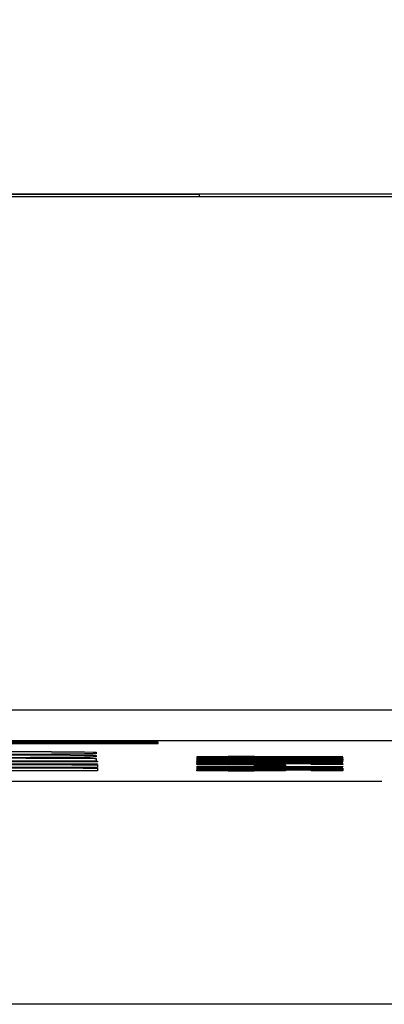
# Model space of a CAD drawing. Header units: millimetres. Extents: x 0 to 1676, y 0 to 1295.
# Tile 18 of 64: x 159 to 171, y 777 to 808. Entities that reach past the tile are written whole.
import ezdxf

# ---------------------------------------------------------------- set-up
doc = ezdxf.new("R2010")
doc.units = ezdxf.units.MM
doc.header["$LTSCALE"] = 6
doc.layers.add('DIMENSIONS', color=140, linetype='Continuous', lineweight=25)
doc.styles.add('SLDTEXTSTYLE0', font='TXT', dxfattribs={"width": 0.7})
doc.dimstyles.new('SLDDIMSTYLE0', dxfattribs={"dimtxt": 12.948047, "dimasz": 19.812, "dimexe": 0, "dimexo": 0.0625, "dimgap": 3.237012, "dimtad": 0, "dimtih": 1, "dimtoh": 1, "dimrnd": 1e-09, "dimzin": 12, "dimdsep": 46, "dimtxsty": 'SLDTEXTSTYLE0', "dimsah": 1, "dimcen": 0.09, "dimadec": 0, "dimazin": 3, "dimtfac": 1, "dimtofl": 0, "dimtmove": 0, "dimatfit": 3, "dimfxl": 0, "dimfrac": 2, "dimtolj": 1, "dimtzin": 12, "dimarcsym": 0})

# ---------------------------------------------------------------- blocks, each defined once
blk = doc.blocks.new('_D_10')
at = {"layer": 'DIMENSIONS'}
for p, q in [((133.23, 1059.828), (75.626, 1059.828)), ((94.676, 1059.828), (94.676, 941.98)), ((70.052, 918.503), (65.704, 918.503)), ((65.704, 918.503), (65.704, 897.924)), ((119.299, 918.503), (123.647, 918.503)), ((123.647, 918.503), (123.647, 897.924)), ((65.704, 897.924), (70.052, 897.924)), ((123.647, 897.924), (119.299, 897.924)), ((94.676, 777.178), (94.676, 895.026)), ((301.462, 777.178), (75.626, 777.178))]:
    blk.add_line(p, q, dxfattribs=at)
for points in [[(94.676, 1059.828), (91.628, 1040.016), (97.724, 1040.016)], [(94.676, 777.178), (97.724, 796.99), (91.628, 796.99)]]:
    blk.add_solid(points, dxfattribs=at)
at = {"layer": 'DIMENSIONS', "char_height": 12.7, "attachment_point": 1, "style": 'SLDTEXTSTYLE0'}
for s, insert in [('282.7', (70.052, 937.773)), ('11.13', (70.052, 914.295))]:
    blk.add_mtext(s, dxfattribs=dict(at, insert=insert))

msp = doc.modelspace()

# ---------------------------------------------------------------- linework, layer by layer
for p, q in [((146.803, 802.899), (292.553, 802.899)), ((282.777, 802.806), (146.805, 802.806)), ((152.805, 802.892), (164.81, 802.892)), ((164.81, 802.892), (164.807, 802.806)), ((282.892, 802.892), (164.81, 802.892)), ((148.225, 786.528), (282.812, 786.528)), ((148.225, 785.549), (282.814, 785.549)), ((148.569, 785.511), (163.514, 785.511)), ((163.514, 785.51), (148.569, 785.51)), ((148.569, 785.463), (162.364, 785.463)), ((162.364, 785.462), (148.569, 785.462)), ((148.569, 785.456), (163.514, 785.456)), ((149.719, 785.504), (163.514, 785.504)), ((160.065, 785.499), (163.514, 785.499)), ((160.065, 785.498), (160.065, 785.499)), ((160.065, 785.498), (160.065, 785.468)), ((163.514, 785.498), (160.065, 785.498)), ((160.065, 785.468), (162.364, 785.468)), ((161.215, 785.492), (162.364, 785.492)), ((161.215, 785.474), (161.215, 785.492)), ((162.364, 785.475), (161.215, 785.475)), ((162.364, 785.474), (161.215, 785.474)), ((162.364, 785.492), (162.364, 785.474)), ((162.364, 785.468), (162.364, 785.462)), ((163.514, 785.51), (163.514, 785.511)), ((163.514, 785.504), (163.514, 785.51)), ((163.514, 785.499), (163.514, 785.498)), ((163.514, 785.456), (163.514, 785.498)), ((158.577, 785.202), (159.441, 785.199)), ((158.577, 785.201), (159.441, 785.198)), ((159.441, 785.11), (158.577, 785.108)), ((158.577, 785.098), (159.441, 785.095)), ((158.577, 785.097), (159.441, 785.094)), ((159.441, 785.006), (158.577, 785.004)), ((158.803, 784.996), (159.306, 784.995)), ((158.803, 784.995), (159.306, 784.994)), ((159.306, 784.995), (159.852, 784.994)), ((159.306, 784.995), (159.306, 784.994)), ((159.306, 784.994), (159.852, 784.993)), ((159.441, 785.199), (160.126, 785.196)), ((159.441, 785.199), (159.441, 785.198)), ((159.441, 785.198), (160.126, 785.195)), ((160.126, 785.114), (159.441, 785.11)), ((159.441, 785.095), (160.126, 785.092)), ((159.441, 785.095), (159.441, 785.094)), ((159.441, 785.094), (160.126, 785.091)), ((160.126, 785.01), (159.441, 785.006)), ((159.852, 784.994), (160.308, 784.993)), ((159.852, 784.994), (159.852, 784.993)), ((159.852, 784.993), (160.308, 784.992)), ((160.126, 785.196), (160.716, 785.192)), ((160.126, 785.196), (160.126, 785.195)), ((160.126, 785.195), (160.716, 785.191)), ((160.716, 785.117), (160.126, 785.114)), ((160.126, 785.092), (160.716, 785.088)), ((160.126, 785.092), (160.126, 785.091)), ((160.126, 785.091), (160.716, 785.087)), ((160.716, 785.013), (160.126, 785.01)), ((160.308, 784.993), (160.716, 784.991)), ((160.308, 784.993), (160.308, 784.992)), ((160.308, 784.992), (160.716, 784.99)), ((160.716, 785.192), (161.171, 785.188)), ((160.716, 785.192), (160.716, 785.191)), ((160.716, 785.191), (161.171, 785.187)), ((161.171, 785.122), (160.716, 785.117)), ((160.716, 785.088), (161.171, 785.084)), ((160.716, 785.088), (160.716, 785.087)), ((160.716, 785.087), (161.171, 785.083)), ((161.171, 785.018), (160.716, 785.013)), ((160.716, 784.991), (161.08, 784.989)), ((160.716, 784.991), (160.716, 784.99)), ((160.716, 784.99), (161.08, 784.988)), ((161.08, 784.989), (161.353, 784.987)), ((161.08, 784.989), (161.08, 784.988)), ((161.08, 784.988), (161.353, 784.986)), ((161.171, 785.188), (161.444, 785.184)), ((161.171, 785.188), (161.171, 785.187)), ((161.171, 785.187), (161.444, 785.183)), ((161.444, 785.126), (161.171, 785.122)), ((161.171, 785.084), (161.444, 785.08)), ((161.171, 785.084), (161.171, 785.083)), ((161.171, 785.083), (161.444, 785.079)), ((161.444, 785.022), (161.171, 785.018)), ((161.353, 784.987), (161.492, 784.984)), ((161.353, 784.987), (161.353, 784.986)), ((161.353, 784.986), (161.492, 784.983)), ((161.444, 785.184), (161.536, 785.179)), ((161.444, 785.184), (161.444, 785.183)), ((161.444, 785.183), (161.536, 785.178)), ((161.536, 785.131), (161.444, 785.126)), ((161.444, 785.08), (161.536, 785.075)), ((161.444, 785.08), (161.444, 785.079)), ((161.444, 785.079), (161.536, 785.074)), ((161.536, 785.027), (161.444, 785.022)), ((161.492, 784.984), (161.536, 784.981)), ((161.492, 784.984), (161.492, 784.983)), ((161.492, 784.983), (161.536, 784.98)), ((161.536, 785.179), (161.536, 785.178)), ((161.536, 785.178), (161.536, 785.131)), ((161.536, 785.075), (161.536, 785.074)), ((161.536, 785.074), (161.536, 785.027)), ((164.752, 785.041), (164.768, 785.042)), ((164.752, 785.04), (164.768, 785.041)), ((164.752, 785.041), (164.752, 785.04)), ((164.752, 785.01), (164.752, 785.04)), ((169.375, 785.01), (164.752, 785.01)), ((164.752, 785.008), (165.735, 785.008)), ((164.752, 785.008), (164.752, 785.007)), ((164.752, 785.007), (165.735, 785.007)), ((164.752, 784.977), (164.752, 785.007)), ((164.768, 785.042), (164.817, 785.043)), ((164.768, 785.041), (164.817, 785.042)), ((164.768, 785.042), (164.768, 785.041)), ((164.817, 785.043), (164.916, 785.043)), ((164.817, 785.043), (164.817, 785.042)), ((164.817, 785.042), (164.916, 785.042)), ((164.916, 785.043), (165.03, 785.044)), ((164.916, 785.042), (165.03, 785.043)), ((164.916, 785.043), (164.916, 785.042)), ((165.03, 785.044), (165.194, 785.045)), ((165.03, 785.043), (165.194, 785.044)), ((165.03, 785.044), (165.03, 785.043)), ((165.194, 785.045), (165.358, 785.045)), ((165.194, 785.045), (165.194, 785.044)), ((165.194, 785.044), (165.358, 785.044)), ((165.358, 785.045), (165.555, 785.046)), ((165.358, 785.044), (165.555, 785.045)), ((165.358, 785.045), (165.358, 785.044)), ((165.555, 785.046), (165.735, 785.046)), ((165.555, 785.046), (165.555, 785.045)), ((165.555, 785.045), (165.735, 785.045)), ((165.735, 785.046), (166.571, 785.046)), ((165.735, 785.046), (165.735, 785.045)), ((165.735, 785.045), (166.571, 785.045)), ((166.571, 785.04), (165.735, 785.04)), ((165.735, 785.04), (165.735, 785.015)), ((166.571, 785.016), (165.735, 785.016)), ((165.735, 785.015), (166.571, 785.015)), ((165.735, 785.008), (165.735, 785.007)), ((165.735, 785.007), (165.735, 784.977)), ((166.571, 785.046), (166.768, 785.046)), ((166.571, 785.046), (166.571, 785.045)), ((166.571, 785.045), (166.768, 785.045)), ((166.571, 785.015), (166.571, 785.04)), ((166.571, 785.008), (167.555, 785.008)), ((166.571, 785.008), (166.571, 785.007)), ((166.571, 785.007), (167.555, 785.007)), ((166.571, 784.977), (166.571, 785.007)), ((166.768, 785.046), (166.949, 785.045)), ((166.768, 785.046), (166.768, 785.045)), ((166.768, 785.045), (166.949, 785.044)), ((166.949, 785.045), (167.113, 785.045)), ((166.949, 785.045), (166.949, 785.044)), ((166.949, 785.044), (167.113, 785.044)), ((167.113, 785.045), (167.276, 785.044)), ((167.113, 785.045), (167.113, 785.044)), ((167.113, 785.044), (167.276, 785.043)), ((167.276, 785.044), (167.391, 785.043)), ((167.276, 785.044), (167.276, 785.043)), ((167.276, 785.043), (167.391, 785.042)), ((167.391, 785.043), (167.489, 785.043)), ((167.391, 785.043), (167.391, 785.042)), ((167.391, 785.042), (167.489, 785.042)), ((167.489, 785.043), (167.539, 785.042)), ((167.489, 785.043), (167.489, 785.042)), ((167.489, 785.042), (167.539, 785.041)), ((167.539, 785.042), (167.555, 785.041)), ((167.539, 785.042), (167.539, 785.041)), ((167.539, 785.041), (167.555, 785.04)), ((167.555, 785.04), (169.375, 785.046)), ((167.555, 785.039), (169.375, 785.045)), ((167.555, 785.041), (167.555, 785.04)), ((167.555, 785.04), (167.555, 785.039)), ((169.375, 785.039), (167.555, 785.033)), ((167.555, 785.033), (167.555, 785.015)), ((167.555, 785.016), (169.375, 785.016)), ((167.555, 785.015), (169.375, 785.015)), ((167.555, 785.008), (167.555, 785.007)), ((167.555, 785.007), (167.555, 784.977)), ((168.391, 785.008), (169.375, 785.008)), ((168.391, 785.008), (168.391, 785.007)), ((168.391, 785.007), (169.375, 785.007)), ((168.391, 784.977), (168.391, 785.007)), ((169.375, 785.045), (169.375, 785.046)), ((169.375, 785.045), (169.375, 785.039)), ((169.375, 785.016), (169.375, 785.015)), ((169.375, 785.015), (169.375, 785.01)), ((169.375, 785.008), (169.375, 785.007)), ((169.375, 785.007), (169.375, 784.977)), ((148.741, 784.892), (161.583, 784.892)), ((148.741, 784.891), (161.583, 784.891)), ((161.583, 784.795), (148.741, 784.795)), ((161.583, 784.876), (151.473, 784.843)), ((151.473, 784.843), (161.583, 784.809)), ((151.625, 784.843), (161.583, 784.81)), ((161.536, 784.899), (158.803, 784.899)), ((158.803, 784.788), (159.35, 784.787)), ((158.803, 784.787), (159.35, 784.786)), ((161.583, 784.691), (158.803, 784.691)), ((158.803, 784.684), (159.35, 784.683)), ((158.803, 784.683), (159.35, 784.682)), ((159.35, 784.787), (159.852, 784.786)), ((159.35, 784.787), (159.35, 784.786)), ((159.35, 784.786), (159.852, 784.785)), ((159.35, 784.683), (159.852, 784.682)), ((159.35, 784.683), (159.35, 784.682)), ((159.35, 784.682), (159.852, 784.681)), ((159.852, 784.786), (160.352, 784.785)), ((159.852, 784.786), (159.852, 784.785)), ((159.852, 784.785), (160.352, 784.784)), ((159.852, 784.682), (160.352, 784.681)), ((159.852, 784.682), (159.852, 784.681)), ((159.852, 784.681), (160.352, 784.68)), ((160.352, 784.785), (160.763, 784.783)), ((160.352, 784.785), (160.352, 784.784)), ((160.352, 784.784), (160.763, 784.782)), ((160.352, 784.681), (160.763, 784.679)), ((160.352, 784.681), (160.352, 784.68)), ((160.352, 784.68), (160.763, 784.678)), ((160.763, 784.783), (161.127, 784.781)), ((160.763, 784.783), (160.763, 784.782)), ((160.763, 784.782), (161.127, 784.78)), ((160.763, 784.679), (161.127, 784.677)), ((160.763, 784.679), (160.763, 784.678)), ((160.763, 784.678), (161.127, 784.676)), ((161.127, 784.781), (161.353, 784.779)), ((161.127, 784.781), (161.127, 784.78)), ((161.127, 784.78), (161.353, 784.778)), ((161.127, 784.677), (161.353, 784.675)), ((161.127, 784.677), (161.127, 784.676)), ((161.127, 784.676), (161.353, 784.674)), ((161.353, 784.779), (161.536, 784.776)), ((161.353, 784.779), (161.353, 784.778)), ((161.353, 784.778), (161.536, 784.775)), ((161.353, 784.675), (161.536, 784.672)), ((161.353, 784.675), (161.353, 784.674)), ((161.353, 784.674), (161.536, 784.671)), ((161.536, 784.981), (161.536, 784.98)), ((161.536, 784.98), (161.536, 784.899)), ((161.536, 784.776), (161.583, 784.773)), ((161.536, 784.776), (161.536, 784.775)), ((161.536, 784.775), (161.583, 784.772)), ((161.536, 784.672), (161.583, 784.669)), ((161.536, 784.672), (161.536, 784.671)), ((161.536, 784.671), (161.583, 784.668)), ((161.583, 784.892), (161.583, 784.891)), ((161.583, 784.891), (161.583, 784.876)), ((161.583, 784.81), (161.583, 784.809)), ((161.583, 784.809), (161.583, 784.795)), ((161.583, 784.773), (161.583, 784.772)), ((161.583, 784.772), (161.583, 784.691)), ((164.735, 784.89), (164.752, 784.891)), ((164.735, 784.889), (164.752, 784.89)), ((164.735, 784.89), (164.735, 784.889)), ((164.735, 784.865), (164.735, 784.889)), ((164.752, 784.864), (164.735, 784.865)), ((164.735, 784.82), (165.735, 784.82)), ((164.735, 784.82), (164.735, 784.819)), ((164.735, 784.819), (165.735, 784.819)), ((164.735, 784.79), (164.735, 784.819)), ((164.752, 784.789), (164.735, 784.79)), ((164.768, 784.976), (164.752, 784.977)), ((164.752, 784.971), (165.735, 784.971)), ((164.752, 784.971), (164.752, 784.97)), ((164.752, 784.97), (165.735, 784.97)), ((164.752, 784.935), (164.752, 784.97)), ((165.735, 784.935), (164.752, 784.935)), ((164.752, 784.928), (164.768, 784.929)), ((164.752, 784.927), (164.768, 784.928)), ((164.752, 784.928), (164.752, 784.927)), ((164.752, 784.897), (164.752, 784.927)), ((169.375, 784.897), (164.752, 784.897)), ((164.752, 784.891), (164.817, 784.892)), ((164.752, 784.89), (164.817, 784.891)), ((164.752, 784.891), (164.752, 784.89)), ((164.817, 784.863), (164.752, 784.864)), ((164.752, 784.858), (165.735, 784.858)), ((164.752, 784.858), (164.752, 784.857)), ((164.752, 784.857), (165.735, 784.857)), ((164.752, 784.822), (164.752, 784.857)), ((165.735, 784.822), (164.752, 784.822)), ((164.817, 784.788), (164.752, 784.789)), ((164.752, 784.735), (165.735, 784.735)), ((164.752, 784.735), (164.752, 784.734)), ((164.752, 784.699), (164.752, 784.734)), ((164.752, 784.734), (165.735, 784.734)), ((165.735, 784.699), (164.752, 784.699)), ((164.752, 784.697), (165.751, 784.697)), ((164.752, 784.697), (164.752, 784.696)), ((164.752, 784.696), (165.751, 784.696)), ((164.752, 784.667), (164.752, 784.696)), ((164.817, 784.975), (164.768, 784.976)), ((164.768, 784.929), (164.817, 784.93)), ((164.768, 784.928), (164.817, 784.929)), ((164.768, 784.929), (164.768, 784.928)), ((164.916, 784.975), (164.817, 784.975)), ((164.817, 784.93), (164.916, 784.931)), ((164.817, 784.929), (164.916, 784.93)), ((164.817, 784.93), (164.817, 784.929)), ((164.817, 784.892), (164.899, 784.893)), ((164.817, 784.891), (164.899, 784.892)), ((164.817, 784.892), (164.817, 784.891)), ((164.899, 784.862), (164.817, 784.863)), ((164.899, 784.787), (164.817, 784.788)), ((164.899, 784.893), (165.03, 784.894)), ((164.899, 784.892), (165.03, 784.893)), ((164.899, 784.893), (164.899, 784.892)), ((165.03, 784.861), (164.899, 784.862)), ((165.03, 784.786), (164.899, 784.787)), ((165.03, 784.974), (164.916, 784.975)), ((164.916, 784.931), (165.03, 784.932)), ((164.916, 784.93), (165.03, 784.931)), ((164.916, 784.931), (164.916, 784.93)), ((165.194, 784.973), (165.03, 784.974)), ((165.03, 784.932), (165.194, 784.932)), ((165.03, 784.932), (165.03, 784.931)), ((165.03, 784.931), (165.194, 784.931)), ((165.03, 784.894), (165.178, 784.894)), ((165.03, 784.894), (165.03, 784.893)), ((165.03, 784.893), (165.178, 784.893)), ((165.178, 784.86), (165.03, 784.861)), ((165.178, 784.786), (165.03, 784.786)), ((165.178, 784.894), (165.342, 784.895)), ((165.178, 784.893), (165.342, 784.894)), ((165.178, 784.894), (165.178, 784.893)), ((165.342, 784.86), (165.178, 784.86)), ((165.342, 784.785), (165.178, 784.786)), ((165.358, 784.973), (165.194, 784.973)), ((165.194, 784.932), (165.358, 784.933)), ((165.194, 784.931), (165.358, 784.932)), ((165.194, 784.932), (165.194, 784.931)), ((165.342, 784.895), (165.539, 784.895)), ((165.342, 784.895), (165.342, 784.894)), ((165.342, 784.894), (165.539, 784.894)), ((165.539, 784.86), (165.342, 784.86)), ((165.539, 784.785), (165.342, 784.785)), ((165.539, 784.972), (165.358, 784.973)), ((165.358, 784.933), (165.555, 784.933)), ((165.358, 784.933), (165.358, 784.932)), ((165.358, 784.932), (165.555, 784.932)), ((168.588, 784.972), (165.539, 784.972)), ((165.539, 784.895), (165.735, 784.895)), ((165.539, 784.894), (165.539, 784.895)), ((165.539, 784.894), (165.735, 784.894)), ((169.375, 784.86), (165.539, 784.86)), ((166.752, 784.785), (165.539, 784.785)), ((165.555, 784.933), (165.735, 784.933)), ((165.555, 784.933), (165.555, 784.932)), ((165.555, 784.932), (165.735, 784.932)), ((165.735, 784.978), (166.571, 784.978)), ((165.735, 784.977), (166.571, 784.977)), ((165.735, 784.971), (165.735, 784.97)), ((165.735, 784.97), (165.735, 784.955)), ((165.735, 784.956), (169.375, 784.956)), ((165.735, 784.955), (169.375, 784.955)), ((169.375, 784.95), (165.735, 784.95)), ((165.735, 784.95), (165.735, 784.935)), ((165.735, 784.933), (166.571, 784.933)), ((165.735, 784.933), (165.735, 784.932)), ((165.735, 784.932), (166.571, 784.932)), ((166.571, 784.927), (165.735, 784.927)), ((165.735, 784.927), (165.735, 784.903)), ((166.571, 784.904), (165.735, 784.904)), ((165.735, 784.903), (166.571, 784.903)), ((165.735, 784.895), (169.375, 784.895)), ((165.735, 784.895), (165.735, 784.894)), ((165.735, 784.894), (169.375, 784.894)), ((166.49, 784.889), (165.735, 784.889)), ((165.735, 784.889), (165.735, 784.865)), ((166.49, 784.866), (165.735, 784.866)), ((165.735, 784.865), (166.49, 784.865)), ((165.735, 784.858), (165.735, 784.857)), ((165.735, 784.857), (165.735, 784.842)), ((165.735, 784.843), (169.375, 784.843)), ((165.735, 784.842), (169.375, 784.842)), ((169.375, 784.837), (165.735, 784.837)), ((165.735, 784.837), (165.735, 784.822)), ((165.735, 784.82), (165.735, 784.819)), ((165.735, 784.819), (165.735, 784.79)), ((165.735, 784.791), (166.555, 784.791)), ((165.735, 784.79), (166.555, 784.79)), ((165.735, 784.735), (165.735, 784.734)), ((165.735, 784.734), (165.735, 784.719)), ((165.735, 784.72), (169.375, 784.72)), ((165.735, 784.719), (169.375, 784.719)), ((169.375, 784.714), (165.735, 784.714)), ((165.735, 784.714), (165.735, 784.699)), ((165.751, 784.697), (165.751, 784.696)), ((165.751, 784.696), (165.751, 784.668)), ((166.49, 784.865), (166.49, 784.889)), ((166.555, 784.815), (166.571, 784.816)), ((166.555, 784.814), (166.571, 784.815)), ((166.555, 784.815), (166.555, 784.814)), ((166.555, 784.79), (166.555, 784.814)), ((166.571, 784.933), (166.768, 784.933)), ((166.571, 784.933), (166.571, 784.932)), ((166.571, 784.932), (166.768, 784.932)), ((166.571, 784.903), (166.571, 784.927)), ((166.571, 784.816), (166.636, 784.817)), ((166.571, 784.815), (166.636, 784.816)), ((166.571, 784.816), (166.571, 784.815)), ((166.571, 784.772), (167.555, 784.772)), ((166.571, 784.772), (166.571, 784.771)), ((166.571, 784.771), (167.555, 784.771)), ((166.571, 784.747), (166.571, 784.771)), ((167.555, 784.747), (166.571, 784.747)), ((166.571, 784.697), (167.572, 784.697)), ((166.571, 784.697), (166.571, 784.696)), ((166.571, 784.696), (167.572, 784.696)), ((166.571, 784.667), (166.571, 784.696)), ((166.636, 784.817), (166.719, 784.818)), ((166.636, 784.816), (166.719, 784.817)), ((166.636, 784.817), (166.636, 784.816)), ((166.719, 784.818), (166.85, 784.819)), ((166.719, 784.817), (166.85, 784.818)), ((166.719, 784.818), (166.719, 784.817)), ((166.932, 784.785), (166.752, 784.785)), ((166.768, 784.933), (166.949, 784.933)), ((166.768, 784.933), (166.768, 784.932)), ((166.768, 784.932), (166.949, 784.932)), ((166.85, 784.819), (166.997, 784.819)), ((166.85, 784.819), (166.85, 784.818)), ((166.85, 784.818), (166.997, 784.818)), ((167.113, 784.786), (166.932, 784.785)), ((166.949, 784.933), (167.113, 784.932)), ((166.949, 784.933), (166.949, 784.932)), ((166.949, 784.932), (167.113, 784.931)), ((166.997, 784.819), (167.178, 784.82)), ((166.997, 784.818), (167.178, 784.819)), ((166.997, 784.819), (166.997, 784.818)), ((167.113, 784.932), (167.276, 784.932)), ((167.113, 784.932), (167.113, 784.931)), ((167.113, 784.931), (167.276, 784.931)), ((167.259, 784.786), (167.113, 784.786)), ((167.178, 784.82), (167.358, 784.82)), ((167.178, 784.82), (167.178, 784.819)), ((167.178, 784.819), (167.358, 784.819)), ((167.375, 784.787), (167.259, 784.786)), ((167.276, 784.932), (167.391, 784.931)), ((167.276, 784.932), (167.276, 784.931)), ((167.276, 784.931), (167.391, 784.93)), ((167.358, 784.82), (167.555, 784.82)), ((167.358, 784.82), (167.358, 784.819)), ((167.358, 784.819), (167.555, 784.819)), ((167.473, 784.788), (167.375, 784.787)), ((167.391, 784.931), (167.489, 784.93)), ((167.391, 784.931), (167.391, 784.93)), ((167.391, 784.93), (167.489, 784.929)), ((167.539, 784.789), (167.473, 784.788)), ((167.489, 784.93), (167.539, 784.929)), ((167.489, 784.93), (167.489, 784.929)), ((167.489, 784.929), (167.539, 784.928)), ((167.539, 784.929), (167.555, 784.928)), ((167.539, 784.929), (167.539, 784.928)), ((167.539, 784.928), (167.555, 784.927)), ((167.555, 784.79), (167.539, 784.789)), ((167.555, 784.978), (168.391, 784.978)), ((167.555, 784.977), (168.391, 784.977)), ((167.555, 784.927), (169.375, 784.933)), ((167.555, 784.926), (169.375, 784.932)), ((167.555, 784.928), (167.555, 784.927)), ((167.555, 784.927), (167.555, 784.926)), ((169.375, 784.926), (167.555, 784.92)), ((167.555, 784.92), (167.555, 784.903)), ((167.555, 784.904), (169.375, 784.904)), ((167.555, 784.903), (169.375, 784.903)), ((169.375, 784.889), (167.555, 784.889)), ((167.555, 784.889), (167.555, 784.865)), ((167.555, 784.866), (169.375, 784.866)), ((167.555, 784.865), (169.375, 784.865)), ((167.555, 784.82), (168.374, 784.82)), ((167.555, 784.82), (167.555, 784.819)), ((167.555, 784.819), (168.374, 784.819)), ((168.374, 784.814), (167.555, 784.814)), ((167.555, 784.814), (167.555, 784.79)), ((167.555, 784.772), (167.555, 784.771)), ((167.555, 784.771), (167.555, 784.747)), ((167.572, 784.697), (167.572, 784.696)), ((167.572, 784.696), (167.572, 784.667)), ((168.374, 784.82), (168.571, 784.82)), ((168.374, 784.82), (168.374, 784.819)), ((168.374, 784.819), (168.571, 784.819)), ((168.374, 784.785), (168.374, 784.814)), ((169.375, 784.785), (168.374, 784.785)), ((168.571, 784.82), (168.752, 784.82)), ((168.571, 784.82), (168.571, 784.819)), ((168.571, 784.819), (168.752, 784.819)), ((168.768, 784.973), (168.588, 784.972)), ((168.752, 784.82), (168.932, 784.819)), ((168.752, 784.82), (168.752, 784.819)), ((168.752, 784.819), (168.932, 784.818)), ((168.932, 784.973), (168.768, 784.973)), ((169.096, 784.974), (168.932, 784.973)), ((168.932, 784.819), (169.08, 784.819)), ((168.932, 784.819), (168.932, 784.818)), ((168.932, 784.818), (169.08, 784.818)), ((169.08, 784.819), (169.211, 784.818)), ((169.08, 784.819), (169.08, 784.818)), ((169.08, 784.818), (169.211, 784.817)), ((169.211, 784.975), (169.096, 784.974)), ((169.309, 784.975), (169.211, 784.975)), ((169.211, 784.818), (169.292, 784.817)), ((169.211, 784.818), (169.211, 784.817)), ((169.211, 784.817), (169.292, 784.816)), ((169.292, 784.817), (169.358, 784.816)), ((169.292, 784.817), (169.292, 784.816)), ((169.292, 784.816), (169.358, 784.815)), ((169.358, 784.976), (169.309, 784.975)), ((169.375, 784.977), (169.358, 784.976)), ((169.358, 784.816), (169.375, 784.815)), ((169.358, 784.816), (169.358, 784.815)), ((169.358, 784.815), (169.375, 784.814)), ((169.375, 784.956), (169.375, 784.955)), ((169.375, 784.955), (169.375, 784.95)), ((169.375, 784.932), (169.375, 784.933)), ((169.375, 784.932), (169.375, 784.926)), ((169.375, 784.904), (169.375, 784.903)), ((169.375, 784.903), (169.375, 784.897)), ((169.375, 784.895), (169.375, 784.894)), ((169.375, 784.894), (169.375, 784.889)), ((169.375, 784.866), (169.375, 784.865)), ((169.375, 784.865), (169.375, 784.86)), ((169.375, 784.843), (169.375, 784.842)), ((169.375, 784.842), (169.375, 784.837)), ((169.375, 784.815), (169.375, 784.814)), ((169.375, 784.814), (169.375, 784.785)), ((169.375, 784.72), (169.375, 784.719)), ((169.375, 784.719), (169.375, 784.714)), ((161.583, 784.587), (158.803, 784.587)), ((161.583, 784.669), (161.583, 784.668)), ((161.583, 784.668), (161.583, 784.587)), ((164.735, 784.622), (165.735, 784.622)), ((164.735, 784.622), (164.735, 784.621)), ((164.735, 784.592), (164.735, 784.621)), ((164.735, 784.621), (165.735, 784.621)), ((164.752, 784.591), (164.735, 784.592)), ((164.768, 784.666), (164.752, 784.667)), ((164.752, 784.654), (164.768, 784.655)), ((164.752, 784.653), (164.768, 784.654)), ((164.752, 784.654), (164.752, 784.653)), ((164.752, 784.629), (164.752, 784.653)), ((164.768, 784.628), (164.752, 784.629)), ((164.817, 784.59), (164.752, 784.591)), ((164.833, 784.665), (164.768, 784.666)), ((164.768, 784.655), (164.833, 784.656)), ((164.768, 784.654), (164.833, 784.655)), ((164.768, 784.655), (164.768, 784.654)), ((164.833, 784.627), (164.768, 784.628)), ((164.899, 784.589), (164.817, 784.59)), ((164.916, 784.664), (164.833, 784.665)), ((164.833, 784.656), (164.916, 784.657)), ((164.833, 784.655), (164.916, 784.656)), ((164.833, 784.656), (164.833, 784.655)), ((164.916, 784.626), (164.833, 784.627)), ((165.03, 784.588), (164.899, 784.589)), ((165.047, 784.663), (164.916, 784.664)), ((164.916, 784.657), (165.047, 784.658)), ((164.916, 784.656), (165.047, 784.657)), ((164.916, 784.657), (164.916, 784.656)), ((165.047, 784.625), (164.916, 784.626)), ((165.178, 784.587), (165.03, 784.588)), ((165.194, 784.662), (165.047, 784.663)), ((165.047, 784.658), (165.194, 784.659)), ((165.047, 784.657), (165.194, 784.658)), ((165.047, 784.658), (165.047, 784.657)), ((165.194, 784.625), (165.047, 784.625)), ((165.342, 784.587), (165.178, 784.587)), ((165.358, 784.662), (165.194, 784.662)), ((165.194, 784.659), (165.358, 784.659)), ((165.194, 784.659), (165.194, 784.658)), ((165.194, 784.658), (165.358, 784.658)), ((165.358, 784.624), (165.194, 784.625)), ((165.539, 784.587), (165.342, 784.587)), ((165.555, 784.661), (165.358, 784.662)), ((165.358, 784.659), (165.555, 784.66)), ((165.358, 784.658), (165.555, 784.659)), ((165.358, 784.659), (165.358, 784.658)), ((165.555, 784.624), (165.358, 784.624)), ((166.752, 784.587), (165.539, 784.587)), ((169.375, 784.661), (165.555, 784.661)), ((165.555, 784.66), (165.751, 784.66)), ((165.555, 784.66), (165.555, 784.659)), ((165.555, 784.659), (165.751, 784.659)), ((168.588, 784.624), (165.555, 784.624)), ((165.735, 784.622), (165.735, 784.621)), ((165.735, 784.621), (165.735, 784.592)), ((165.735, 784.593), (166.555, 784.593)), ((165.735, 784.592), (166.555, 784.592)), ((165.751, 784.669), (165.768, 784.669)), ((165.751, 784.668), (165.768, 784.668)), ((165.751, 784.66), (168.391, 784.66)), ((165.751, 784.66), (165.751, 784.659)), ((165.751, 784.659), (168.391, 784.659)), ((165.768, 784.652), (165.751, 784.652)), ((165.751, 784.652), (165.751, 784.631)), ((165.768, 784.631), (165.751, 784.632)), ((165.751, 784.631), (165.768, 784.63)), ((165.768, 784.669), (165.801, 784.668)), ((165.768, 784.669), (165.768, 784.668)), ((165.768, 784.668), (165.801, 784.667)), ((165.801, 784.653), (165.768, 784.652)), ((165.801, 784.631), (165.768, 784.631)), ((165.768, 784.631), (165.768, 784.63)), ((165.768, 784.63), (165.801, 784.63)), ((165.801, 784.668), (165.85, 784.668)), ((165.801, 784.668), (165.801, 784.667)), ((165.801, 784.667), (165.85, 784.667)), ((165.899, 784.653), (165.801, 784.653)), ((165.85, 784.631), (165.801, 784.631)), ((165.801, 784.631), (165.801, 784.63)), ((165.801, 784.63), (165.85, 784.63)), ((165.85, 784.668), (165.899, 784.668)), ((165.85, 784.668), (165.85, 784.667)), ((165.85, 784.667), (165.899, 784.667)), ((165.899, 784.63), (165.85, 784.631)), ((165.85, 784.631), (165.85, 784.63)), ((165.85, 784.63), (165.899, 784.629)), ((165.899, 784.668), (165.948, 784.668)), ((165.899, 784.668), (165.899, 784.667)), ((165.899, 784.667), (165.948, 784.667)), ((165.948, 784.653), (165.899, 784.653)), ((165.948, 784.63), (165.899, 784.63)), ((165.899, 784.63), (165.899, 784.629)), ((165.899, 784.629), (165.948, 784.629)), ((165.948, 784.668), (166.014, 784.668)), ((165.948, 784.668), (165.948, 784.667)), ((165.948, 784.667), (166.014, 784.667)), ((166.014, 784.653), (165.948, 784.653)), ((166.014, 784.63), (165.948, 784.63)), ((165.948, 784.63), (165.948, 784.629)), ((165.948, 784.629), (166.014, 784.629)), ((166.014, 784.668), (166.079, 784.668)), ((166.014, 784.667), (166.014, 784.668)), ((166.014, 784.667), (166.079, 784.667)), ((168.129, 784.653), (166.014, 784.653)), ((166.079, 784.63), (166.014, 784.63)), ((166.014, 784.63), (166.014, 784.629)), ((166.014, 784.629), (166.079, 784.629)), ((166.079, 784.668), (166.571, 784.668)), ((166.079, 784.668), (166.079, 784.667)), ((166.079, 784.667), (166.571, 784.667)), ((168.063, 784.63), (166.079, 784.63)), ((166.079, 784.63), (166.079, 784.629)), ((166.079, 784.629), (168.063, 784.629)), ((166.555, 784.617), (166.571, 784.618)), ((166.555, 784.616), (166.571, 784.617)), ((166.555, 784.617), (166.555, 784.616)), ((166.555, 784.592), (166.555, 784.616)), ((166.571, 784.618), (166.636, 784.619)), ((166.571, 784.617), (166.636, 784.618)), ((166.571, 784.618), (166.571, 784.617)), ((166.636, 784.619), (166.719, 784.62)), ((166.636, 784.618), (166.719, 784.619)), ((166.636, 784.619), (166.636, 784.618)), ((166.719, 784.62), (166.85, 784.621)), ((166.719, 784.619), (166.85, 784.62)), ((166.719, 784.62), (166.719, 784.619)), ((166.932, 784.587), (166.752, 784.587)), ((166.85, 784.621), (166.997, 784.621)), ((166.85, 784.621), (166.85, 784.62)), ((166.85, 784.62), (166.997, 784.62)), ((167.113, 784.587), (166.932, 784.587)), ((166.997, 784.621), (167.178, 784.622)), ((166.997, 784.62), (167.178, 784.621)), ((166.997, 784.621), (166.997, 784.62)), ((167.259, 784.588), (167.113, 784.587)), ((167.178, 784.622), (167.358, 784.622)), ((167.178, 784.622), (167.178, 784.621)), ((167.178, 784.621), (167.358, 784.621)), ((167.375, 784.589), (167.259, 784.588)), ((167.358, 784.622), (167.555, 784.622)), ((167.358, 784.622), (167.358, 784.621)), ((167.358, 784.621), (167.555, 784.621)), ((167.473, 784.59), (167.375, 784.589)), ((167.539, 784.591), (167.473, 784.59)), ((167.555, 784.592), (167.539, 784.591)), ((167.555, 784.622), (168.374, 784.622)), ((167.555, 784.622), (167.555, 784.621)), ((167.555, 784.621), (168.374, 784.621)), ((168.374, 784.616), (167.555, 784.616)), ((167.555, 784.616), (167.555, 784.592)), ((167.572, 784.668), (169.375, 784.668)), ((167.572, 784.667), (169.375, 784.667)), ((168.129, 784.63), (168.063, 784.63)), ((168.063, 784.63), (168.063, 784.629)), ((168.063, 784.629), (168.129, 784.629)), ((168.194, 784.653), (168.129, 784.653)), ((168.194, 784.63), (168.129, 784.63)), ((168.129, 784.63), (168.129, 784.629)), ((168.129, 784.629), (168.194, 784.629)), ((168.243, 784.653), (168.194, 784.653)), ((168.243, 784.63), (168.194, 784.63)), ((168.194, 784.63), (168.194, 784.629)), ((168.194, 784.629), (168.243, 784.629)), ((168.341, 784.653), (168.243, 784.653)), ((168.293, 784.631), (168.243, 784.63)), ((168.243, 784.629), (168.293, 784.63)), ((168.341, 784.631), (168.293, 784.631)), ((168.293, 784.631), (168.293, 784.63)), ((168.293, 784.63), (168.341, 784.63)), ((168.374, 784.652), (168.341, 784.653)), ((168.374, 784.631), (168.341, 784.631)), ((168.341, 784.631), (168.341, 784.63)), ((168.341, 784.63), (168.374, 784.63)), ((168.391, 784.652), (168.374, 784.652)), ((168.391, 784.632), (168.374, 784.631)), ((168.374, 784.63), (168.391, 784.631)), ((168.374, 784.631), (168.374, 784.63)), ((168.374, 784.622), (168.571, 784.622)), ((168.374, 784.622), (168.374, 784.621)), ((168.374, 784.621), (168.571, 784.621)), ((168.374, 784.587), (168.374, 784.616)), ((169.375, 784.587), (168.374, 784.587)), ((168.391, 784.66), (168.588, 784.66)), ((168.391, 784.66), (168.391, 784.659)), ((168.391, 784.659), (168.588, 784.659)), ((168.391, 784.631), (168.391, 784.652)), ((168.571, 784.622), (168.752, 784.622)), ((168.571, 784.622), (168.571, 784.621)), ((168.571, 784.621), (168.752, 784.621)), ((168.588, 784.66), (168.768, 784.659)), ((168.588, 784.66), (168.588, 784.659)), ((168.588, 784.659), (168.768, 784.658)), ((168.768, 784.624), (168.588, 784.624)), ((168.752, 784.622), (168.932, 784.621)), ((168.752, 784.622), (168.752, 784.621)), ((168.752, 784.621), (168.932, 784.62)), ((168.768, 784.659), (168.949, 784.659)), ((168.768, 784.659), (168.768, 784.658)), ((168.768, 784.658), (168.949, 784.658)), ((168.949, 784.625), (168.768, 784.624)), ((168.932, 784.621), (169.08, 784.621)), ((168.932, 784.621), (168.932, 784.62)), ((168.932, 784.62), (169.08, 784.62)), ((168.949, 784.659), (169.096, 784.658)), ((168.949, 784.659), (168.949, 784.658)), ((168.949, 784.658), (169.096, 784.657)), ((169.096, 784.625), (168.949, 784.625)), ((169.08, 784.621), (169.211, 784.62)), ((169.08, 784.621), (169.08, 784.62)), ((169.08, 784.62), (169.211, 784.619)), ((169.096, 784.658), (169.227, 784.657)), ((169.096, 784.658), (169.096, 784.657)), ((169.096, 784.657), (169.227, 784.656)), ((169.227, 784.626), (169.096, 784.625)), ((169.211, 784.62), (169.292, 784.619)), ((169.211, 784.62), (169.211, 784.619)), ((169.211, 784.619), (169.292, 784.618)), ((169.227, 784.657), (169.309, 784.656)), ((169.227, 784.657), (169.227, 784.656)), ((169.227, 784.656), (169.309, 784.655)), ((169.309, 784.627), (169.227, 784.626)), ((169.292, 784.619), (169.358, 784.618)), ((169.292, 784.619), (169.292, 784.618)), ((169.292, 784.618), (169.358, 784.617)), ((169.309, 784.656), (169.375, 784.655)), ((169.309, 784.656), (169.309, 784.655)), ((169.309, 784.655), (169.375, 784.654)), ((169.375, 784.628), (169.309, 784.627)), ((169.358, 784.618), (169.375, 784.617)), ((169.358, 784.618), (169.358, 784.617)), ((169.358, 784.617), (169.375, 784.616)), ((169.375, 784.668), (169.375, 784.667)), ((169.375, 784.667), (169.375, 784.661)), ((169.375, 784.655), (169.375, 784.654)), ((169.375, 784.654), (169.375, 784.628)), ((169.375, 784.617), (169.375, 784.616)), ((169.375, 784.616), (169.375, 784.587)), ((170.61, 784.244), (148.225, 784.244))]:
    msp.add_line(p, q)

# ---------------------------------------------------------------- dimensions: what is measured, and where the dimension line sits
at = {"layer": 'DIMENSIONS'}
dim = msp.add_linear_dim(base=(94.676, 777.178), p1=(140.85, 1059.828), p2=(309.082, 777.178), angle=90, dimstyle='SLDDIMSTYLE0', dxfattribs=at)
dim.commit()
dim.dimension.update_dxf_attribs({"geometry": '_D_10', "text_midpoint": (94.676, 918.503), "dimtype": 160})

doc.saveas('drawing.dxf')
